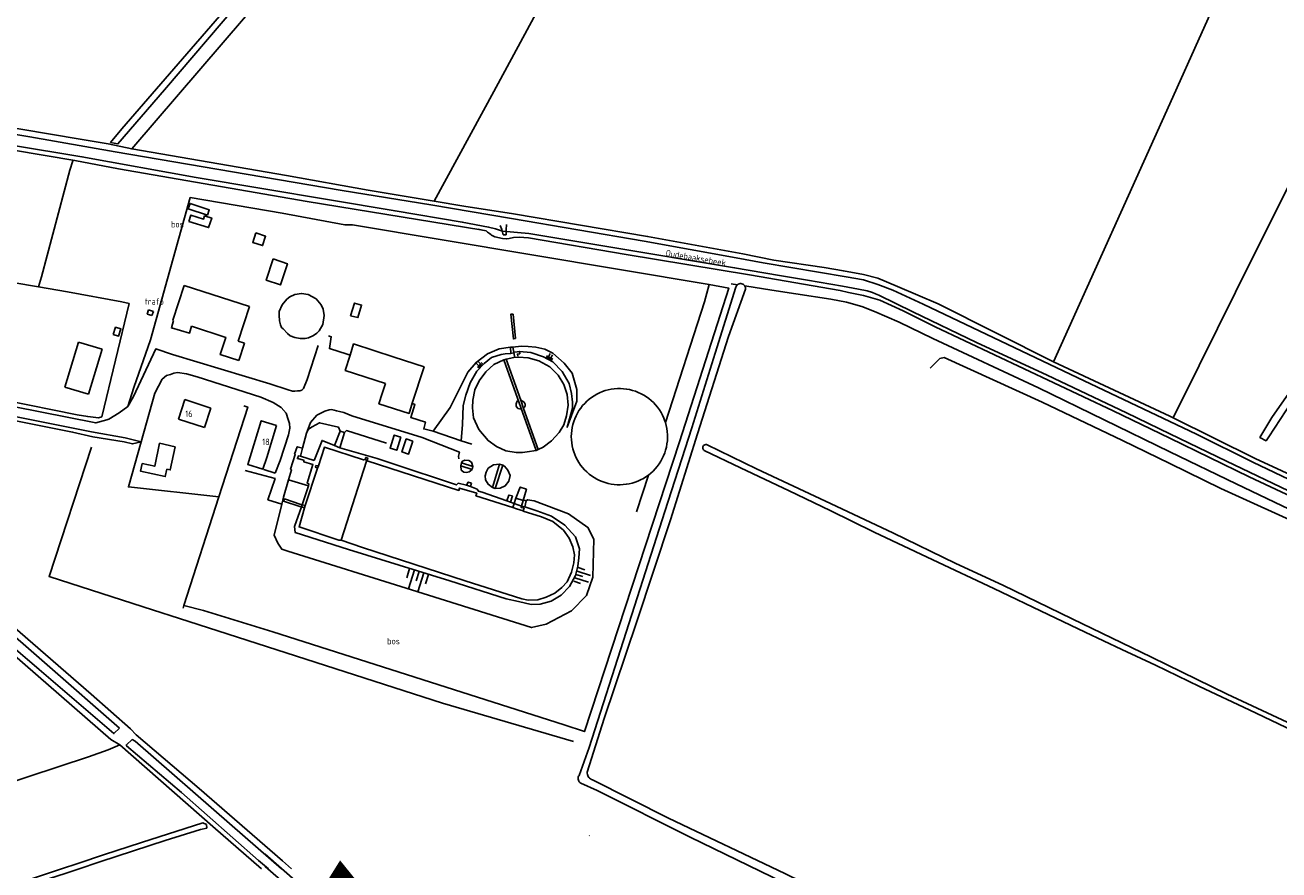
# Model space of a CAD drawing. Header units: metres. Extents: x 226218 to 240385, y 439369 to 449677.
# Tile 256 of 256: x 235555 to 236042, y 446000 to 446328. Entities that reach past the tile are written whole.
import ezdxf

# ---------------------------------------------------------------- set-up
doc = ezdxf.new("R2010")
doc.units = ezdxf.units.M
doc.header["$MEASUREMENT"] = 0
for name, color, linetype in [('BIJGEBOUW', 4, 'Continuous'), ('CULTUURAANDUIDING', 253, 'Continuous'), ('DAKRAND-BYG', 4, 'Continuous'), ('FUNKTIEAAND', 253, 'Continuous'), ('Goud-ontwerp', 2, 'Continuous'), ('HEG', 253, 'Continuous'), ('HEK', 253, 'Continuous'), ('HOOFDGEBOUW', 4, 'Continuous'), ('HOUTWAL', 253, 'Continuous'), ('HUISNUMMER', 253, 'Continuous'), ('INSTEEKSLOOT', 153, 'Continuous'), ('KANTVERH', 253, 'Continuous'), ('KUNSTWERK', 253, 'Continuous'), ('MIDSLTGREPPEL', 253, 'Continuous'), ('MUUR', 253, 'Continuous'), ('OVERIGEAFSCH', 253, 'Continuous'), ('OVEROPSTAL', 253, 'Continuous'), ('OVLIJNOBJ', 253, 'Continuous'), ('RASTER', 253, 'Continuous'), ('STRAATNAAM', 253, 'Continuous'), ('TALUD', 253, 'Continuous')]:
    doc.layers.add(name, color=color, linetype=linetype)
doc.styles.get("Standard").update_dxf_attribs({"font": 'iso.shx'})

# ---------------------------------------------------------------- blocks, each defined once
blk = doc.blocks.new('TA', base_point=(75009.5, 300012))
for p, q in [((75009.5, 300012.5), (75010, 300012.5)), ((75009.5, 300012.25), (75010.5, 300012.25)), ((75009.5, 300012), (75010, 300012)), ((75009.5, 300011.75), (75010.5, 300011.75)), ((75009.5, 300011.5), (75010, 300011.5))]:
    blk.add_line(p, q)

msp = doc.modelspace()

# ---------------------------------------------------------------- linework, layer by layer
at = {"layer": 'BIJGEBOUW'}
for p, q in [((235617.06, 446226.65), (235642.44, 446218.44)), ((235603.26, 446217.21), (235602.72, 446215.55)), ((235605.12, 446216.61), (235603.26, 446217.21)), ((235605.12, 446216.61), (235604.58, 446214.95)), ((235642.44, 446218.44), (235638.09, 446205)), ((235604.58, 446214.95), (235602.72, 446215.55)), ((235576.06, 446204.69), (235570.77, 446187.16)), ((235576.06, 446204.69), (235585.26, 446201.92)), ((235585.26, 446201.92), (235579.95, 446184.38)), ((235640.49, 446204.24), (235638.09, 446205)), ((235638.34, 446197.47), (235640.49, 446204.24)), ((235570.77, 446187.16), (235579.95, 446184.38)), ((235694.04, 446184.67), (235695.3, 446188.53)), ((235617.36, 446182.33), (235614.88, 446174.74)), ((235617.36, 446182.33), (235627.49, 446179.02)), ((235627.49, 446179.02), (235625.01, 446171.42)), ((235614.88, 446174.74), (235625.01, 446171.42))]:
    msp.add_line(p, q, dxfattribs=at)
for points in [[(235617.06, 446226.65), (235612.69, 446213.14), (235612.96, 446213.06)], [(235619.92, 446210.8), (235633.25, 446206.49), (235631.09, 446199.78), (235638.34, 446197.47)], [(235698.66, 446198.82), (235710.32, 446195.02), (235705.7, 446180.87)], [(235701.29, 446167.69), (235699.65, 446162.65), (235697.06, 446163.49), (235698.71, 446168.53), (235701.29, 446167.69)], [(235705.91, 446166.18), (235704.27, 446161.14), (235701.69, 446161.98), (235703.34, 446167.02), (235705.91, 446166.18)]]:
    msp.add_lwpolyline(points, dxfattribs=at)
at = {"layer": 'DAKRAND-BYG'}
for p, q in [((235687.41, 446158.99), (235688.19, 446158.55)), ((235664.07, 446141.14), (235668.94, 446155.7)), ((235668.94, 446155.7), (235669.23, 446156.59)), ((235663.87, 446140.22), (235664.07, 446141.14))]:
    msp.add_line(p, q, dxfattribs=at)
for points in [[(235626.09, 446253.95), (235618.7, 446256.42), (235619.4, 446258.53), (235626.81, 446256.06), (235626.09, 446253.95)], [(235618.89, 446251.58), (235626.59, 446249.13), (235627.77, 446252.83), (235625.03, 446253.7), (235624.63, 446252.45), (235619.63, 446254.04), (235618.89, 446251.58)], [(235644.9, 446247.07), (235643.73, 446243.38), (235647.57, 446242.16), (235648.72, 446245.8), (235644.9, 446247.07)], [(235651.72, 446236.96), (235648.98, 446228.67), (235654.47, 446226.85), (235657.21, 446235.1), (235651.72, 446236.96)], [(235681.76, 446214.86), (235683.22, 446219.85), (235686.01, 446219.04), (235684.59, 446214.16), (235681.76, 446214.86)], [(235619.92, 446210.8), (235619.17, 446208.17), (235612.14, 446210.15), (235612.96, 446213.06)], [(235589.51, 446207.57), (235590.44, 446210.44), (235592.49, 446209.78), (235591.6, 446207.02), (235589.51, 446207.57)], [(235698.66, 446198.82), (235682.89, 446203.96), (235681.53, 446199.59)], [(235681.53, 446199.59), (235679.67, 446193.63), (235695.3, 446188.53)], [(235705.7, 446180.87), (235704.48, 446176.92), (235692.72, 446180.67), (235694.04, 446184.67)], [(235607.54, 446165.33), (235605.65, 446156.41), (235600.77, 446157.45), (235600.13, 446154.46), (235609.76, 446152.42), (235610.37, 446155.28), (235611.65, 446155.01), (235613.54, 446163.91), (235607.54, 446165.33)], [(235669.23, 446156.59), (235671.54, 446163.79), (235686.81, 446158.87), (235687.41, 446158.99)], [(235688.19, 446158.55), (235687.95, 446158.38), (235678.06, 446127.64), (235677.22, 446127.71), (235661.75, 446132.82), (235663.87, 446140.22)]]:
    msp.add_lwpolyline(points, dxfattribs=at)
at = {"layer": 'Goud-ontwerp', "color": 10, "linetype": 'Continuous', "const_width": 20}
msp.add_lwpolyline([(234829.19, 444624.33), (235678.714, 445986.057), (236140.02, 445416.081), (234487.429, 445228.623)], dxfattribs=at)
at = {"layer": 'HEG'}
msp.add_lwpolyline([(235630.57, 446144.47), (235595.41, 446148.35), (235600.43, 446165.89)], dxfattribs=at)
at = {"layer": 'HEK'}
msp.add_line((235797.44, 446152.99), (235792.81, 446138.74), dxfattribs=at)
for points in [[(235619.38, 446260.86), (235655.15, 446254.78), (235679.46, 446250.25), (235682.46, 446250.2), (235821.02, 446227.06)], [(235821.02, 446227.06), (235819.27, 446220.28), (235804.06, 446173.39)], [(235616.97, 446102.27), (235630.57, 446144.47), (235641.81, 446179.38), (235640.31, 446179.91)], [(235593.79, 446165.86), (235597.06, 446165.07), (235600.43, 446165.89)], [(235616.64, 446101.25), (235616.97, 446102.27), (235624.62, 446100.42), (235651.48, 446092.1), (235764.73, 446055.88)]]:
    msp.add_lwpolyline(points, dxfattribs=at)
at = {"layer": 'HOOFDGEBOUW'}
msp.add_lwpolyline([(235653.01, 446172.23), (235649.18, 446159.87), (235647.7, 446155.22), (235641.78, 446157.05), (235647.06, 446174.08), (235653.01, 446172.23)], dxfattribs=at)
at = {"layer": 'HOUTWAL'}
for p, q in [((235585.06, 446175.67), (235595.76, 446219.7)), ((235597.55, 446187), (235604.05, 446205.6))]:
    msp.add_line(p, q, dxfattribs=at)
at = {"layer": 'INSTEEKSLOOT'}
for p, q in [((235774.41, 446012.88), (235774.58, 446012.81)), ((235576.22, 446002.22), (235585.78, 446005.38)), ((235584.31, 446002.64), (235584.77, 446002.8))]:
    msp.add_line(p, q, dxfattribs=at)
for points in [[(235652.73, 446356.77), (235592.83, 446287.59), (235588.49, 446282.28), (235591.37, 446281.68), (235609.48, 446302.71), (235698.27, 446406.84)], [(236117.73, 446293.25), (236123.51, 446289.36), (236097.7, 446257.9), (236088.93, 446246.95), (236083.76, 446240.12), (236080.06, 446234.56), (236068.53, 446217.55), (236056.33, 446199.86), (236047.21, 446186.07), (236039.65, 446175.3), (236034.99, 446167.62), (236037.42, 446166.3), (236038.41, 446167.9), (236060.54, 446201.56), (236078.1, 446228.01), (236089.98, 446244.16), (236100.41, 446257.36), (236168.52, 446339.02), (236192.72, 446368.98)], [(235432.4, 446336.64), (235434.39, 446330.65), (235434.84, 446329.14), (235437.54, 446323.1), (235438.2, 446322.27), (235439.79, 446320.49), (235441.53, 446318.29), (235445.61, 446312.57), (235449.87, 446308.48), (235455.61, 446303.59), (235459.51, 446300.67), (235463.77, 446298.12), (235467.86, 446296.26), (235471.63, 446294.92), (235476.42, 446293.66), (235485.86, 446292.19), (235522.52, 446285.76), (235577.33, 446276.68), (235621.77, 446268.58)], [(235647.31, 446268.93), (235590.24, 446278.64), (235557.08, 446284.44), (235524.35, 446289.9), (235489.66, 446295.67), (235477.25, 446298.25), (235470.2, 446300.4), (235465.96, 446302.03), (235461.08, 446305.04), (235459.19, 446306.43), (235453.86, 446310.98), (235449.56, 446315.05), (235446.34, 446318.81), (235443.54, 446322.95), (235441.06, 446327.15), (235438.93, 446332.54)], [(235621.77, 446268.58), (235699.04, 446255.61), (235725.11, 446251.27), (235735.35, 446249.36), (235737.97, 446248.67), (235740.77, 446247.75), (235750.93, 446246.8), (235782.07, 446241.64), (235830.94, 446233.57), (235848.39, 446230.48), (235859.25, 446228.67), (235872.85, 446226.37), (235879, 446225.24), (235882.44, 446224.56), (235884.54, 446223.92), (235885.68, 446223.45), (235886.98, 446222.9), (235900.13, 446216.45), (235924.86, 446204.45), (235952.32, 446191.8), (235983.24, 446177.12), (236000, 446169.03)], [(235647.31, 446268.93), (235678.5, 446263.55), (235712.85, 446257.97), (235744.19, 446252.68), (235795.79, 446243.87), (235831.51, 446237.43), (235841.99, 446235.51), (235874.23, 446230.06), (235881.04, 446228.89), (235886.54, 446227.1), (235892.44, 446224.85), (235904.16, 446219.44), (235961.59, 446192.05), (236000, 446173.82)], [(235831.37, 446225.95), (235823.39, 446200.32), (235814.37, 446171.4), (235803.76, 446138.88), (235788.77, 446092), (235774.39, 446047.13), (235770.49, 446036.29)], [(235831.37, 446225.95), (235831.47, 446226.24), (235831.62, 446226.51), (235831.8, 446226.75), (235832.03, 446226.97)], [(235832.03, 446226.97), (235832.33, 446227.17), (235832.67, 446227.31), (235833.03, 446227.39), (235833.39, 446227.4), (235833.76, 446227.34), (235834.1, 446227.22), (235834.42, 446227.03), (235834.69, 446226.79), (235834.91, 446226.5)], [(235834.91, 446226.5), (235835.07, 446226.2), (235835.17, 446225.88), (235835.22, 446225.55), (235835.21, 446225.22)], [(235773.71, 446037.51), (235780.3, 446058.39), (235792.91, 446096.08), (235806.01, 446135.53), (235816.5, 446168.96), (235828.5, 446206.89), (235835.21, 446225.22)], [(235591.9, 446054.6), (235563.86, 446079.27), (235484.46, 446148.53), (235439.89, 446186.77), (235437.53, 446189.92), (235436.45, 446192.5), (235435.76, 446194.35), (235435.55, 446194.93), (235434.96, 446196.29), (235434.05, 446196.66), (235433.24, 446196.69), (235432.35, 446196.04), (235431.89, 446195.09), (235432, 446193.57), (235432.27, 446192.82), (235433.93, 446188.59), (235436.85, 446185.01), (235446.64, 446176.2), (235471.83, 446154.55), (235553.54, 446083.62), (235589.81, 446052.54), (235591.9, 446054.6)], [(236000, 446173.82), (236010.39, 446168.89), (236032.32, 446157.99), (236082.77, 446133.95), (236150.15, 446101.62), (236168.52, 446092.74), (236172.28, 446090.91), (236177.49, 446087.59), (236202.33, 446070.89), (236242.36, 446043.95), (236283.14, 446017.11)], [(236000, 446169.02), (236022.06, 446158.37), (236076.1, 446132.46), (236111.51, 446115.78), (236136.01, 446104.35), (236144.09, 446100.5), (236154.02, 446095.48), (236162.39, 446091.81), (236169.27, 446087.88), (236175.66, 446084.28), (236183.14, 446079.44), (236188.49, 446075.73), (236204.74, 446064.94), (236216.87, 446056.29), (236240.08, 446041.2), (236268.14, 446022.4), (236289.02, 446008.31)], [(235820.29, 446164.77), (235820, 446164.85), (235819.69, 446164.86), (235819.39, 446164.8), (235819.11, 446164.66), (235818.88, 446164.46), (235818.7, 446164.21), (235818.59, 446163.92), (235818.56, 446163.62), (235818.6, 446163.31), (235818.71, 446163.03), (235818.89, 446162.78), (235819.13, 446162.58)], [(235819.13, 446162.58), (235833.22, 446155.8), (235852.14, 446146.82), (235868.02, 446139.22), (235885.18, 446130.81), (235907.88, 446120.08), (235931.6, 446108.93), (235952.72, 446098.76), (235967.11, 446091.93), (235981.33, 446085.23), (235994.41, 446079.05), (236011.48, 446070.83), (236030.79, 446061.7), (236047.89, 446053.59), (236059.95, 446048.02), (236070.8, 446043.14)], [(236123.14, 446020.08), (236106.16, 446028.28), (236077.78, 446041.68), (236053.37, 446053.33), (236022.33, 446067.79), (235992.88, 446082.23), (235962.07, 446097.09), (235935.13, 446110.16), (235916.84, 446118.65), (235892.38, 446130.58), (235866.22, 446142.83), (235839.47, 446155.44), (235820.29, 446164.77)], [(235654.89, 446000), (235635.76, 446016.65), (235598.05, 446049.55), (235596.93, 446050.2), (235594.65, 446048.18), (235594.74, 446047.71), (235616.03, 446029.6), (235646.02, 446003.18), (235649.79, 446000)], [(235770.49, 446036.29), (235770.31, 446035.95), (235770.2, 446035.58), (235770.15, 446035.2), (235770.17, 446034.82), (235770.26, 446034.45), (235770.4, 446034.09), (235770.6, 446033.77), (235770.86, 446033.48), (235771.15, 446033.24)], [(235773.71, 446037.51), (235773.7, 446037.08), (235773.75, 446036.65), (235773.86, 446036.23), (235774.05, 446035.85), (235774.29, 446035.49), (235774.59, 446035.18), (235774.93, 446034.92), (235775.32, 446034.72), (235775.72, 446034.58)], [(235968.87, 445936.52), (235958.74, 445941.31), (235924.64, 445958.49), (235889.09, 445975.49), (235849.88, 445994.62), (235813.71, 446012.23), (235777.55, 446030.38), (235771.15, 446033.24)], [(235775.72, 446034.58), (235805.25, 446019.72), (235850.43, 445998.21), (235878.43, 445984.44), (235914.23, 445966.83), (235940.29, 445954.1), (235961.78, 445943.38), (235970.15, 445939.06)], [(235584.77, 446002.8), (235609.7, 446010.93), (235623.49, 446015.24), (235625.88, 446015.78), (235625.75, 446017.17), (235624.35, 446017.88), (235600.46, 446010.24), (235585.78, 446005.38)], [(235576.22, 446002.22), (235568.99, 445999.88), (235558.49, 445996.4), (235537.2, 445989.29), (235521.77, 445984.23), (235514.11, 445981.7), (235513.71, 445981.4), (235513.77, 445980.85), (235514.43, 445980.31), (235527.83, 445984.34), (235539.27, 445988.13), (235550.62, 445991.72), (235571.22, 445998.27), (235575.94, 445999.84), (235584.31, 446002.64)], [(235791.73, 445879.96), (235789.52, 445882.02), (235787.99, 445883.3), (235786.48, 445884.84), (235783.04, 445887.93), (235777.34, 445893.13), (235767.31, 445901.59), (235754.05, 445913.33), (235738.42, 445926.93), (235724.02, 445939.3), (235708.21, 445953.36), (235692.53, 445966.96), (235674.94, 445982.46), (235648.51, 446005.64)], [(235648.5, 446000.83), (235679.16, 445974.19)]]:
    msp.add_lwpolyline(points, dxfattribs=at)
at = {"layer": 'KANTVERH'}
for p, q in [((235648.03, 446155.14), (235652.48, 446153.77)), ((235745.99, 446144.05), (235748.83, 446143.11))]:
    msp.add_line(p, q, dxfattribs=at)
for points in [[(235673.19, 446207.04), (235674.24, 446206.73), (235673.54, 446202.14), (235680.35, 446199.99), (235681.53, 446199.59)], [(235429.4, 446202.97), (235437.57, 446201.89), (235446.07, 446200.52), (235467.07, 446196.41), (235550.62, 446179.67), (235582.76, 446173.26), (235586.98, 446174.45), (235587.8, 446174.7), (235591.81, 446177.18), (235595.22, 446179.69)], [(235595.22, 446179.69), (235597.35, 446183.47), (235606.05, 446202.01), (235612.53, 446199.89), (235650.37, 446188.45), (235657.51, 446186.15), (235659.13, 446185.62), (235660.07, 446185.61), (235661.14, 446185.67), (235662, 446185.7), (235662.76, 446186.04), (235663.5, 446186.65), (235664.89, 446190.18), (235669.15, 446203.34)], [(235652.48, 446153.77), (235654.42, 446158.7), (235657.6, 446168.66), (235658.09, 446171.24), (235658.02, 446172.97), (235657.51, 446174.63), (235656.68, 446177), (235654.79, 446179.22), (235651.72, 446181.23), (235646.85, 446183.2), (235622.18, 446191.17), (235618.03, 446192.35), (235614.45, 446192.79), (235613.12, 446192.54), (235611.76, 446192.13), (235610.25, 446191.7), (235608.55, 446190.24), (235605.72, 446184.77), (235600.43, 446165.89), (235594.13, 446167.47), (235581.08, 446169.83), (235568.73, 446172.31), (235549.41, 446176.16)], [(235663.07, 446163.5), (235664.63, 446169.32), (235666.2, 446173.39), (235668.6, 446176.21), (235671.68, 446177.81), (235673.36, 446178.29), (235674.26, 446178.43), (235675.36, 446178.21), (235676.32, 446177.95), (235677.42, 446177.75), (235679.05, 446177.28), (235682.22, 446175.95), (235709.55, 446167.53), (235724.04, 446161.91), (235723.72, 446160.28), (235723.74, 446159.32)], [(235728.82, 446165), (235724.71, 446166.29), (235713.78, 446170.05), (235710.15, 446170.94), (235710.79, 446173.56), (235705.09, 446175.38), (235706.73, 446180.42), (235705.74, 446180.83)], [(235640.75, 446154.8), (235652.4, 446151.61), (235649.65, 446143.39), (235655.01, 446141.73), (235655.39, 446143.17), (235655.63, 446144.35), (235657.66, 446151.13)], [(235745.99, 446144.05), (235747.62, 446148.31), (235750.05, 446147.47), (235748.83, 446143.11)], [(235748.83, 446143.11), (235748.13, 446140.96), (235745.34, 446141.92), (235745.99, 446144.05)]]:
    msp.add_lwpolyline(points, dxfattribs=at)
at = {"layer": 'KUNSTWERK'}
for p, q in [((235741.23, 446197.79), (235742.21, 446198.04)), ((235741.23, 446197.79), (235753.8, 446162.58)), ((235747.85, 446182.03), (235742.21, 446198.04)), ((235745.37, 446199.09), (235745.22, 446200.8)), ((235748.96, 446178.9), (235747.85, 446182.03)), ((235748.96, 446178.9), (235748.91, 446178.84)), ((235754.6, 446162.86), (235748.96, 446178.9)), ((235753.8, 446162.58), (235754.6, 446162.86)), ((235662.34, 446160.36), (235667.57, 446158.64)), ((235724.77, 446157.75), (235724.55, 446156.57)), ((235724.77, 446157.75), (235729.22, 446156.29)), ((235728.92, 446155.09), (235724.55, 446156.57)), ((235728.92, 446155.09), (235729.22, 446156.29)), ((235736.89, 446148.22), (235739.63, 446157.23)), ((235740.9, 446156.82), (235737.93, 446147.75)), ((235739.63, 446157.23), (235740.9, 446156.82)), ((235736.89, 446148.22), (235737.93, 446147.75)), ((235662.87, 446141.38), (235662.67, 446140.65)), ((235662.67, 446140.65), (235663.87, 446140.22)), ((235662.87, 446141.38), (235664.07, 446141.14)), ((235744.78, 446140.37), (235745.34, 446141.92))]:
    msp.add_line(p, q, dxfattribs=at)
for points in [[(235739.82, 446250.01), (235740.46, 446248.37), (235741.07, 446246.36), (235742.12, 446246.38), (235742.15, 446248.26), (235742.3, 446250.34)], [(235668.42, 446207.93), (235669.48, 446208.98), (235670.98, 446211.44), (235671.53, 446215.02), (235671.11, 446217.4), (235670.29, 446219.1), (235668.42, 446221.42), (235665.29, 446223.18), (235662.61, 446223.57), (235660.07, 446223.1), (235658.17, 446222.22), (235657.03, 446221.32), (235655.16, 446219.09), (235654.02, 446216.57), (235654.02, 446215.07), (235654.11, 446212.93), (235654.54, 446211.4), (235654.96, 446210.27), (235655.48, 446209.78), (235657.2, 446208.03), (235658.22, 446207.15), (235660.09, 446206.4), (235662.13, 446206.11), (235664.06, 446206.05), (235665.36, 446206.35), (235667.3, 446207.21), (235668.57, 446208.09)], [(235745.83, 446206.01), (235745.01, 446205.91), (235743.93, 446215.49), (235744.88, 446215.5), (235745.83, 446206.01)], [(235745.22, 446200.8), (235744.8, 446202.67), (235743.8, 446202.64), (235743.94, 446200.27), (235745.16, 446200.43)], [(235753.8, 446162.58), (235750.38, 446162.03), (235748.52, 446161.79), (235747.02, 446161.75), (235746.06, 446161.78), (235742.02, 446162.41), (235738.48, 446164.13), (235735.15, 446166.4), (235731.56, 446170.73), (235729.44, 446175.22), (235729.08, 446179.16), (235729.19, 446182.13), (235729.99, 446186.06), (235731.65, 446189.58), (235734.24, 446193.1), (235737.39, 446195.93), (235741.23, 446197.79)], [(235742.21, 446198.04), (235745.22, 446198.7), (235746.94, 446198.81), (235750.73, 446198.59), (235754.88, 446197.4), (235759.15, 446195.05), (235762.32, 446191.82), (235764.58, 446188.21), (235765.9, 446184.35), (235766.22, 446180.12), (235765.68, 446176), (235764.64, 446172.52), (235762.79, 446169.51), (235759.8, 446166.3)], [(235745.22, 446200.8), (235746.41, 446200.9), (235747.42, 446201.02), (235747.47, 446200.12), (235746.58, 446200), (235746.65, 446199.21)], [(235748.02, 446178.55), (235746.73, 446178.9), (235746.03, 446179.74), (235746.04, 446180.68), (235746.29, 446181.46), (235746.58, 446181.83), (235746.82, 446181.89)], [(235747.85, 446182.03), (235749.16, 446181.33), (235749.55, 446180.52), (235749.54, 446179.86), (235749.36, 446179.38), (235749.08, 446179.08), (235748.96, 446178.9)], [(235679.34, 446169.53), (235677.66, 446170.11), (235675.47, 446164.53), (235677.6, 446163.6), (235679.34, 446169.53)], [(235665.49, 446149.57), (235665.38, 446148.74), (235657.66, 446151.13), (235658.82, 446155.02), (235658.37, 446155.29), (235660.25, 446161.04), (235659.97, 446161.16), (235661, 446164), (235663.07, 446163.5), (235662.34, 446160.36)], [(235759.8, 446166.3), (235756.58, 446163.82), (235754.6, 446162.86)], [(235662.34, 446160.36), (235661.52, 446160.48), (235661.05, 446159.4), (235663.58, 446158.75), (235663.51, 446158.13), (235667.1, 446157.09), (235664.91, 446149.78), (235665.49, 446149.57)], [(235687.41, 446158.99), (235687.63, 446159.85), (235688.39, 446159.56), (235688.19, 446158.55)], [(235729.22, 446156.29), (235728.66, 446157.95), (235727.64, 446158.69), (235726.17, 446158.84), (235725.25, 446158.35), (235724.77, 446157.75)], [(235668.94, 446155.7), (235668.14, 446156.03), (235668.26, 446156.7), (235669.23, 446156.59)], [(235724.55, 446156.57), (235724.72, 446154.94), (235725.68, 446154.1), (235726.83, 446154.03), (235727.77, 446154.26), (235728.37, 446154.67), (235728.92, 446155.09)], [(235739.63, 446157.23), (235737.22, 446156.94), (235735.2, 446155.61), (235734.39, 446154.14), (235733.96, 446152.7), (235734.16, 446151.1), (235735.23, 446149.4), (235736.89, 446148.22)], [(235737.93, 446147.75), (235739.79, 446147.84), (235741.85, 446148.83), (235743.15, 446150.6), (235743.68, 446152.82), (235742.88, 446154.95), (235741.51, 446156.4), (235740.9, 446156.82)], [(235728.65, 446149.88), (235728.28, 446148.55), (235726.78, 446149.04), (235727.44, 446150.29), (235728.65, 446149.88)], [(235662.67, 446140.65), (235662.07, 446140.77), (235655.61, 446142.9), (235656.05, 446143.72), (235662.46, 446141.52), (235662.87, 446141.38)], [(235744.59, 446144.86), (235743.85, 446142.41), (235742.47, 446143.02), (235743.23, 446145.19), (235744.59, 446144.86)], [(235748.79, 446139.03), (235749.15, 446140.07), (235747.95, 446140.42), (235748.13, 446140.96), (235749.46, 446140.61), (235749.97, 446142.91), (235749.11, 446143.17)]]:
    msp.add_lwpolyline(points, dxfattribs=at)
at = {"layer": 'MIDSLTGREPPEL'}
msp.add_lwpolyline([(235768.36, 446049.39), (235717.42, 446064.31), (235618.88, 446096.06), (235601.2, 446101.82), (235564.57, 446113.54), (235581.02, 446163.83)], dxfattribs=at)
at = {"layer": 'MUUR'}
msp.add_lwpolyline([(235678.06, 446127.64), (235686.36, 446124.82), (235726.22, 446111.95), (235748.22, 446104.84), (235750.76, 446104.36), (235754.48, 446104.44), (235757.76, 446105.55), (235761.1, 446107.06), (235763.81, 446109.26), (235765.9, 446111.52), (235767.6, 446115.27), (235768.51, 446118.9), (235768.68, 446121.98), (235768.12, 446125.04), (235766.66, 446128.42), (235764.43, 446131.62), (235760.25, 446134.9), (235755.94, 446136.77), (235748.83, 446139.02), (235748.79, 446139.03), (235747.47, 446139.45), (235746.24, 446139.92), (235744.78, 446140.37), (235730.41, 446144.94), (235730.72, 446145.95), (235724.03, 446147.93), (235723.85, 446147.03), (235688.19, 446158.55)], dxfattribs=at)
at = {"layer": 'OVERIGEAFSCH'}
for points in [[(235574.55, 446275.22), (235591.51, 446272.02), (235664.9, 446259.33), (235732.35, 446248.33), (235731.36, 446248.56)], [(235732.35, 446248.33), (235734.37, 446247.85), (235734.89, 446247.32), (235735.75, 446246.8), (235736.21, 446246.46), (235736.45, 446246.25), (235737.74, 446245.52), (235740.7, 446244.97), (235742.31, 446244.73), (235743.4, 446244.96), (235745.09, 446245.29), (235747.25, 446245.47), (235750.85, 446245.2), (235788.84, 446238.68), (235836.68, 446230.8), (235871.97, 446224.7), (235875.22, 446223.93), (235881.05, 446222.83), (235887.4, 446221.01), (235896.44, 446216.8), (235908.88, 446210.64), (235978.04, 446177.93), (236000, 446167.28)], [(236000, 446167.28), (236030.86, 446152.32), (236084.39, 446127.11), (236134.66, 446102.79), (236158.17, 446091.03), (236173.19, 446083.36), (236178.75, 446079.84), (236193.84, 446069.53), (236197.44, 446067.07), (236205.22, 446062.01), (236235.23, 446042.03), (236259.87, 446025.58), (236284.36, 446009.09), (236298.35, 446000)], [(236033.21, 446159.48), (236053.89, 446149.85), (236074.53, 446139.86), (236097.22, 446128.82), (236120.2, 446117.9), (236141.63, 446107.71), (236161.04, 446098.7), (236170.8, 446093.78), (236176.98, 446089.96), (236184.73, 446085.17), (236205.22, 446071.09), (236237.63, 446050.05), (236268.7, 446030.13), (236293.63, 446012.87)]]:
    msp.add_lwpolyline(points, dxfattribs=at)
at = {"layer": 'OVEROPSTAL'}
msp.add_line((235804.06, 446173.39), (235803.87, 446173.98), dxfattribs=at)
for points in [[(235799.4, 446181.14), (235798.53, 446181.96), (235797.61, 446182.72), (235796.65, 446183.41), (235795.64, 446184.05), (235794.6, 446184.62), (235793.52, 446185.12), (235792.41, 446185.55), (235791.27, 446185.91), (235790.12, 446186.2), (235788.95, 446186.41), (235787.76, 446186.55), (235786.57, 446186.61), (235785.38, 446186.6), (235784.2, 446186.51), (235783.02, 446186.35), (235781.85, 446186.11), (235780.7, 446185.8), (235779.58, 446185.41), (235778.48, 446184.96), (235777.41, 446184.43), (235776.37, 446183.84), (235775.38, 446183.19), (235774.43, 446182.47), (235773.53, 446181.69), (235772.68, 446180.86), (235771.88, 446179.97), (235771.14, 446179.04), (235770.47, 446178.06), (235769.85, 446177.04), (235769.31, 446175.98), (235768.83, 446174.89), (235768.42, 446173.78), (235768.08, 446172.63), (235767.82, 446171.47), (235767.63, 446170.3), (235767.52, 446169.11), (235767.48, 446167.92)], [(235803.87, 446173.98), (235803.44, 446175.12), (235802.93, 446176.22), (235802.36, 446177.3), (235801.71, 446178.33), (235801, 446179.32), (235800.23, 446180.26), (235799.4, 446181.14)], [(235797.44, 446152.99), (235798.38, 446153.75), (235799.26, 446154.56), (235800.09, 446155.43), (235800.86, 446156.35), (235801.58, 446157.32), (235802.23, 446158.33), (235802.81, 446159.38), (235803.33, 446160.46), (235803.77, 446161.58), (235804.14, 446162.72), (235804.44, 446163.89), (235804.66, 446165.07), (235804.8, 446166.26), (235804.87, 446167.46), (235804.86, 446168.66), (235804.77, 446169.86), (235804.61, 446171.05), (235804.37, 446172.23), (235804.06, 446173.39)], [(235767.48, 446167.92), (235767.52, 446166.73), (235767.63, 446165.55), (235767.82, 446164.38), (235768.08, 446163.22), (235768.41, 446162.08), (235768.82, 446160.97), (235769.3, 446159.88), (235769.84, 446158.83), (235770.45, 446157.81), (235771.12, 446156.83), (235771.86, 446155.9), (235772.65, 446155.01), (235773.49, 446154.18), (235774.39, 446153.4), (235775.34, 446152.68), (235776.33, 446152.03), (235777.35, 446151.43), (235778.42, 446150.91), (235779.51, 446150.45), (235780.64, 446150.06)], [(235780.64, 446150.06), (235781.77, 446149.75), (235782.93, 446149.51), (235784.1, 446149.34), (235785.27, 446149.24), (235786.45, 446149.22), (235787.63, 446149.28), (235788.81, 446149.41), (235789.97, 446149.61), (235791.12, 446149.89), (235792.25, 446150.23), (235793.35, 446150.65), (235794.43, 446151.14), (235795.47, 446151.69), (235796.48, 446152.31), (235797.44, 446152.99)]]:
    msp.add_lwpolyline(points, dxfattribs=at)
at = {"layer": 'OVLIJNOBJ'}
for p, q in [((235604.05, 446205.6), (235619.38, 446260.86)), ((235561.61, 446229.97), (235560.55, 446226.12)), ((235829.6, 446227.36), (235832.03, 446226.97)), ((235592.83, 446220.25), (235595.76, 446219.7)), ((235597.55, 446187), (235595.22, 446179.69)), ((235662.87, 446141.38), (235665.38, 446148.74)), ((235743.85, 446142.41), (235745.34, 446141.92))]:
    msp.add_line(p, q, dxfattribs=at)
for points in [[(235596.73, 446279.74), (235640.89, 446331.18), (235763.54, 446475.91), (235765.88, 446478.68), (235766.52, 446480.08), (235792.08, 446509.22), (235874.05, 446606.09), (235868.79, 446608.62)], [(235834.91, 446226.49), (235845.43, 446224.78), (235854.65, 446223.39), (235868.31, 446221.37), (235874.42, 446220.13), (235880.39, 446218.47), (235885.3, 446216.57), (235894.85, 446212.39), (235907.97, 446206.11), (235948.97, 446186.85), (236000, 446162.06)], [(235713.78, 446170.05), (235720.45, 446179.2), (235725.01, 446188.3), (235727.3, 446192.94), (235730.52, 446196.75), (235734.95, 446200.16), (235739.5, 446202.06), (235743.8, 446202.64)], [(235744.8, 446202.67), (235748.05, 446203.02), (235750.75, 446202.97), (235753.75, 446202.65), (235757.23, 446201.85), (235760.25, 446200.35), (235764.76, 446196.52), (235767.82, 446192.54), (235769.68, 446186.21), (235769.66, 446181.69), (235765.83, 446171.55), (235767.97, 446178.94), (235767.95, 446181.36), (235767.61, 446184.72), (235766.61, 446188.54), (235763.93, 446193.25), (235760.28, 446197.03), (235756.7, 446198.99), (235751.77, 446200.61), (235747.42, 446201.02)], [(235724.71, 446166.29), (235725.24, 446172.7), (235725.5, 446180), (235726.51, 446184.04), (235728.13, 446188.82), (235730.79, 446193.38), (235733.63, 446196.39), (235736.51, 446198.72), (235740.26, 446199.89), (235741.76, 446200.13), (235743.94, 446200.27)], [(235664.63, 446169.32), (235665.36, 446170.77), (235666.8, 446171.71), (235669.71, 446173.29), (235677.06, 446171.58), (235677.66, 446170.11)], [(235679.34, 446169.53), (235680.18, 446170.25), (235695.75, 446165.38)], [(235667.57, 446158.64), (235670.67, 446166.45), (235675.47, 446164.53)], [(235677.6, 446163.6), (235692.01, 446159.46), (235697.88, 446157.42), (235722.84, 446149.13), (235723.55, 446149.81), (235726.78, 446149.04)], [(236000, 446162.06), (236025.83, 446149.52), (236061.24, 446132.58), (236079.61, 446123.68), (236098.23, 446114.61), (236121.96, 446103.78), (236143.86, 446093.69), (236157.71, 446086.8), (236167.74, 446082.08), (236172.87, 446079.92), (236175.56, 446080.8), (236186.11, 446074.37), (236193.84, 446069.53), (236196.96, 446066.72), (236205.73, 446059.78), (236221.35, 446047.74), (236235.07, 446037.9), (236255.65, 446023.31), (236277.07, 446007.59), (236286.01, 446002.8), (236291.6, 446000)], [(235728.28, 446148.55), (235730.87, 446147.54), (235731.41, 446146.77), (235732.85, 446146.3), (235742.47, 446143.02)], [(235655.01, 446141.73), (235652.06, 446129.57), (235653.43, 446126.49), (235655.02, 446124.16), (235657.41, 446123.38), (235705.42, 446108.4), (235752.07, 446093.74), (235757.7, 446095.06), (235767.56, 446100.17), (235773.4, 446106.23), (235775.85, 446113.3), (235776.21, 446128.08), (235773.94, 446132.66), (235766.37, 446137.96), (235753.11, 446142.93), (235750.47, 446143.41), (235749.97, 446142.91)], [(235662.67, 446140.65), (235659.95, 446133.05), (235660.2, 446130.7), (235680.98, 446124.06), (235720.27, 446111.86), (235742.12, 446104.9), (235747, 446103.79), (235751.87, 446102.75), (235755.34, 446102.84), (235759.63, 446104.02), (235763.6, 446106.34), (235766.72, 446109.73), (235769.1, 446114.02), (235770.03, 446117.63), (235770.39, 446120.79), (235770.62, 446124.26), (235769.14, 446128.93), (235764.92, 446133.55), (235759.81, 446137.08), (235754.13, 446139.11), (235749.46, 446140.61)]]:
    msp.add_lwpolyline(points, dxfattribs=at)
at = {"layer": 'RASTER'}
for p, q in [((235954.86, 446197), (236000, 446297.24)), ((236001.33, 446175.27), (236033.21, 446159.48))]:
    msp.add_line(p, q, dxfattribs=at)
for points in [[(235714.26, 446259.37), (235737.4, 446302), (235816.75, 446449.05), (235834.51, 446445.6), (235837.82, 446445.65), (235879.97, 446446.15), (235903.02, 446446.7), (235896.59, 446434.58)], [(236000, 446297.24), (236012.58, 446325.18), (236042.05, 446390.95)], [(236000, 446175.89), (236001.33, 446175.27), (236011.39, 446195.58), (236032.63, 446238.44), (236072.91, 446318.59)], [(235466.73, 446294.53), (235467.29, 446294.06), (235469.94, 446293.4), (235478.67, 446291.68), (235489.58, 446289.61), (235492.37, 446289.03), (235538.3, 446281.32), (235574.55, 446275.22)], [(236000, 446175.89), (235954.86, 446197), (235910.01, 446219.51), (235894.22, 446226.29), (235886.54, 446229.51), (235880.96, 446230.91), (235873.23, 446232.3), (235865.67, 446233.71), (235846.21, 446236.44), (235834.12, 446238.9), (235797.11, 446245.71), (235744.98, 446254.45), (235725.75, 446257.42), (235714.26, 446259.37), (235688.62, 446263.72), (235656.89, 446269.37), (235596.73, 446279.74), (235587.52, 446281.75), (235576.72, 446283.48), (235529.66, 446291.36)], [(235561.61, 446229.97), (235572.66, 446271.43), (235573.87, 446275.15)], [(235585.06, 446175.67), (235583.83, 446175.2), (235579.64, 446175.7), (235575.55, 446176.45), (235547.42, 446182.09), (235506.41, 446190.1), (235508.06, 446198.9), (235515.2, 446233.6), (235528.91, 446231.47), (235560.55, 446226.12)], [(235560.55, 446226.12), (235571.71, 446224.23), (235592.83, 446220.25)], [(235821.02, 446227.06), (235828.64, 446225.68), (235809.46, 446165.9), (235772.58, 446053.31), (235764.73, 446055.88)], [(235906.92, 446194.53), (235910.63, 446198.26), (235912.37, 446198.7), (235950.41, 446181.38), (235981.66, 446166.43), (236000, 446157.47)], [(235593.79, 446165.86), (235581.6, 446167.85), (235573.72, 446169.68), (235509.43, 446182.48), (235462.21, 446191.86), (235448.38, 446194.68), (235444.2, 446195.35), (235439.85, 446195.76), (235438.28, 446195.74), (235438.48, 446193.79), (235439.53, 446192.39), (235441.42, 446189.42), (235447.18, 446184.54), (235471.17, 446163.22), (235525.63, 446115.74), (235580.92, 446067.79), (235596.21, 446054.35), (235598.49, 446052.07), (235622.96, 446031.16), (235655.25, 446003.08), (235658.75, 446000)], [(235446.89, 446000), (235485.95, 446012.57), (235579.94, 446043.49), (235587.61, 446046.19), (235592.08, 446048.1), (235588.62, 446050.25), (235540.04, 446092.44), (235488.85, 446136.77), (235455.11, 446165.78)], [(236000, 446157.46), (236019.88, 446147.75), (236053.71, 446132.37), (236068.67, 446125), (236117.27, 446101.65), (236163.79, 446079.56)], [(235592.08, 446048.1), (235628.18, 446016.44), (235647.1, 446000)]]:
    msp.add_lwpolyline(points, dxfattribs=at)

# ---------------------------------------------------------------- block references
at = {"layer": 'TALUD'}
for p, xscale, yscale, rotation in [((235732.49, 446195.25), 2.04, 2.04, 136.2721), ((235758.7, 446197.96), 2.24, 2.24, 62.4295), ((235708.35, 446115.55), 7.69, 7.69, 252.6967), ((235769.28, 446114.37), 5.53, 5.53, 342.4032)]:
    msp.add_blockref('TA', p, dxfattribs=dict(at, xscale=xscale, yscale=yscale, rotation=rotation))

# ---------------------------------------------------------------- texts
at = {"layer": 'CULTUURAANDUIDING'}
for p in [(235611.95, 446249.19), (235695.92, 446087.21)]:
    msp.add_text('bos', height=2.5, dxfattribs=at).set_placement(p)
at = {"layer": 'FUNKTIEAAND'}
msp.add_text('trafo', height=2.5, dxfattribs=at).set_placement((235601.83, 446219.18))
at = {"layer": 'HUISNUMMER'}
for s, p in [('16', (235617.52, 446175.55)), ('18', (235647.39, 446164.65))]:
    msp.add_text(s, height=2.5, dxfattribs=at).set_placement(p)
at = {"layer": 'STRAATNAAM'}
msp.add_text('Oudebaaksebeek', height=2.5, rotation=350.3774, dxfattribs=at).set_placement((235803.97, 446238.13))

doc.saveas('drawing.dxf')
